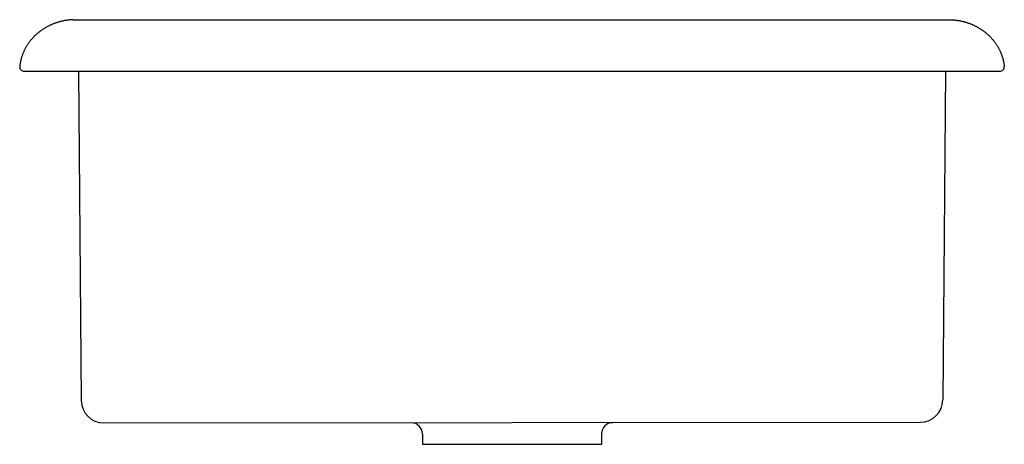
# Model space of a CAD drawing. Header units: millimetres. Extents: x -0.219 to 0.221, y -0.167 to 0.023.
import ezdxf

# ---------------------------------------------------------------- set-up
doc = ezdxf.new("R2010")
doc.units = ezdxf.units.MM
doc.layers.add('BLOCKS', color=3, linetype='Continuous')

msp = doc.modelspace()

# ---------------------------------------------------------------- linework, layer by layer
at = {"layer": 'BLOCKS'}
for p, q in [((-0.1953813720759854, 0.02308886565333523), (0.1965005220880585, 0.02308886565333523)), ((-0.2174422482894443, 0), (0.2174422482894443, 0)), ((-0.1932457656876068, 0), (-0.191973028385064, -0.1473000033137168)), ((0.1943649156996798, 0), (0.193094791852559, -0.1469975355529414)), ((0.2174422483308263, 0), (0.2185613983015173, 0)), ((-0.1819871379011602, -0.1572135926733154), (0.1831089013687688, -0.1569111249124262)), ((-0.03943911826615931, -0.1621956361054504), (-0.03943911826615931, -0.1668332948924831)), ((0.04056088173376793, -0.1621512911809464), (0.04056088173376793, -0.1668332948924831)), ((-0.03943911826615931, -0.1668332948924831), (0.04056088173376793, -0.1668332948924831))]:
    msp.add_line(p, q, dxfattribs=at)
for points in [[(-0.1954624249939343, 0.02308586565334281, 0), (-0.1957454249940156, 0.02307386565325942, 0), (-0.1960274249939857, 0.02305886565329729, 0), (-0.1963104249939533, 0.02304086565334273, 0), (-0.1965924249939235, 0.02301986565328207, 0), (-0.1968734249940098, 0.02299686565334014, 0), (-0.19715542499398, 0.02296986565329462, 0), (-0.1974364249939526, 0.02293986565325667, 0), (-0.1977164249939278, 0.02290786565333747, 0), (-0.1979964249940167, 0.02287286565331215, 0), (-0.1982764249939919, 0.02283386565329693, 0), (-0.1985564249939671, 0.02279286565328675, 0), (-0.1988344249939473, 0.02274886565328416, 0), (-0.1991124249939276, 0.02270186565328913, 0), (-0.1993904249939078, 0.02265186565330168, 0), (-0.1996674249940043, 0.02259986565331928, 0), (-0.1999434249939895, 0.02254386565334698, 0), (-0.2002194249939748, 0.02248586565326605, 0), (-0.2004944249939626, 0.02242386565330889, 0), (-0.200768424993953, 0.02235986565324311, 0), (-0.2010414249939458, 0.02229286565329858, 0), (-0.2013144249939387, 0.02222286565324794, 0), (-0.2015864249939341, 0.02215086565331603, 0), (-0.2018564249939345, 0.02207486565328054, 0), (-0.202126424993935, 0.0219968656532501, 0), (-0.2023954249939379, 0.02191586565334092, 0), (-0.2026634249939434, 0.02183186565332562, 0), (-0.2029294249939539, 0.02174586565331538, 0), (-0.2031954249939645, 0.02165586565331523, 0), (-0.2034604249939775, 0.02156386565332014, 0), (-0.2037234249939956, 0.02146986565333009, 0), (-0.2039854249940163, 0.02137186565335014, 0), (-0.2042464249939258, 0.02127186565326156, 0), (-0.2045064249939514, 0.02116886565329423, 0), (-0.2047654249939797, 0.02106286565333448, 0), (-0.2050224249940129, 0.0209548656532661, 0), (-0.205278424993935, 0.02084386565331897, 0), (-0.2055324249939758, 0.02072986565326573, 0), (-0.2057854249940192, 0.02061386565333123, 0), (-0.2060374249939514, 0.02049486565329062, 0), (-0.2062874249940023, 0.02037386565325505, 0), (-0.2065364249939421, 0.02024986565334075, 0), (-0.2067834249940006, 0.02012286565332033, 0), (-0.2070284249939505, 0.01999386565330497, 0), (-0.2072724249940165, 0.01986186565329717, 0), (-0.2075154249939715, 0.01972786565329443, 0), (-0.207755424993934, 0.01959186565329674, 0), (-0.2079944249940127, 0.01945186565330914, 0), (-0.2082314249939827, 0.01931086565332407, 0), (-0.2084674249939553, 0.01916686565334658, 0), (-0.208701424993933, 0.01901986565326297, 0), (-0.2089334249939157, 0.0188708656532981, 0), (-0.2091634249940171, 0.01871986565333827, 0), (-0.2093914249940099, 0.01856586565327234, 0), (-0.2096174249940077, 0.01840986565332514, 0), (-0.2098424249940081, 0.01825186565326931, 0), (-0.210064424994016, 0.01809086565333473, 0), (-0.2102854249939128, 0.01792786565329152, 0), (-0.2105034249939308, 0.01776286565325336, 0), (-0.2107204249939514, 0.01759486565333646, 0), (-0.2109344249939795, 0.01742486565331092, 0), (-0.2111464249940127, 0.01725286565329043, 0), (-0.2113564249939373, 0.01707886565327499, 0), (-0.2115644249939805, 0.0169028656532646, 0), (-0.2117704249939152, 0.01672386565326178, 0), (-0.2119744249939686, 0.01654386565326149, 0), (-0.2121754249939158, 0.01636086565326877, 0), (-0.2123744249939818, 0.01617586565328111, 0), (-0.2125714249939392, 0.01598886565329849, 0), (-0.2127664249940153, 0.01579986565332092, 0), (-0.2129584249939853, 0.01560986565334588, 0), (-0.2131484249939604, 0.01541686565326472, 0), (-0.2133364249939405, 0.0152218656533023, 0), (-0.2135214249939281, 0.01502486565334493, 0), (-0.2137034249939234, 0.0148268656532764, 0), (-0.2138844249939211, 0.01462586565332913, 0), (-0.2140624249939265, 0.0144238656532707, 0), (-0.2142374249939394, 0.01421886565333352, 0), (-0.2144104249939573, 0.01401286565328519, 0), (-0.2145804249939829, 0.01380586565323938, 0), (-0.2147484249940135, 0.01359586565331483, 0), (-0.214913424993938, 0.01338486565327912, 0), (-0.2150754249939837, 0.01317186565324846, 0), (-0.2152354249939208, 0.01295686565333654, 0), (-0.2153934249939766, 0.01274086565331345, 0), (-0.2155474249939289, 0.01252286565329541, 0), (-0.2156994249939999, 0.0123038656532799, 0), (-0.2158484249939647, 0.01208286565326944, 0), (-0.2159954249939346, 0.01185986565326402, 0), (-0.2161394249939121, 0.01163586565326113, 0), (-0.2162804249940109, 0.0114098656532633, 0), (-0.2164184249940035, 0.01118286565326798, 0), (-0.2165544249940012, 0.01095486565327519, 0), (-0.216686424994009, 0.01072486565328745, 0), (-0.2168164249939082, 0.01049386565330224, 0), (-0.2169434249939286, 0.01026186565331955, 0), (-0.2170684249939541, 0.01002786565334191, 0), (-0.2171894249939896, 0.009792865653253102, 0), (-0.2173074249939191, 0.009555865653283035, 0), (-0.2174234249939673, 0.009318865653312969, 0), (-0.2175354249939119, 0.009079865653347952, 0), (-0.2176454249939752, 0.008839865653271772, 0), (-0.2177524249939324, 0.008598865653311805, 0), (-0.2178564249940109, 0.008356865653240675, 0), (-0.2179574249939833, 0.008113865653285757, 0), (-0.2180544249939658, 0.007869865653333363, 0), (-0.2181494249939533, 0.007624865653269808, 0), (-0.2182414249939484, 0.007378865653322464, 0), (-0.2183304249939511, 0.007131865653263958, 0), (-0.2184164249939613, 0.006883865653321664, 0), (-0.2184984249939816, 0.006634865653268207, 0), (-0.218578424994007, 0.006384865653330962, 0), (-0.2186554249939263, 0.006134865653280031, 0), (-0.2187284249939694, 0.005882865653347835, 0), (-0.2187994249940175, 0.005630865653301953, 0), (-0.218866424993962, 0.005378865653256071, 0), (-0.2189304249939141, 0.005124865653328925, 0), (-0.218992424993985, 0.004870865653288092, 0), (-0.2190504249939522, 0.004615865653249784, 0), (-0.219105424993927, 0.004360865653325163, 0), (-0.219156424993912, 0.00410486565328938, 0), (-0.2192054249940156, 0.003848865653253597, 0), (-0.2192514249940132, 0.003591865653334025, 0), (-0.2192934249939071, 0.003334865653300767, 0), (-0.2193324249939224, 0.003076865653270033, 0), (-0.2193684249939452, 0.0028188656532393, 0), (-0.2194014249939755, 0.002560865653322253, 0), (-0.2194314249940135, 0.002301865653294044, 0), (-0.2194584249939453, 0.002042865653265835, 0)], [(0.1965815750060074, 0.02308586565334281, 0), (0.1968645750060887, 0.02307386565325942, 0), (0.1971465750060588, 0.02305886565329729, 0), (0.1974295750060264, 0.02304086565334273, 0), (0.1977115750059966, 0.02301986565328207, 0), (0.1979925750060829, 0.02299686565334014, 0), (0.1982745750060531, 0.02296986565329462, 0), (0.1985555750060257, 0.02293986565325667, 0), (0.1988355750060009, 0.02290786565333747, 0), (0.1991155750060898, 0.02287286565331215, 0), (0.199395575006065, 0.02283386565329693, 0), (0.1996755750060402, 0.02279286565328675, 0), (0.1999535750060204, 0.02274886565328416, 0), (0.2002315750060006, 0.02270186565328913, 0), (0.2005095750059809, 0.02265186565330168, 0), (0.2007865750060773, 0.02259986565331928, 0), (0.2010625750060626, 0.02254386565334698, 0), (0.2013385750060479, 0.02248586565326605, 0), (0.2016135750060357, 0.02242386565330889, 0), (0.2018875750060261, 0.02235986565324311, 0), (0.2021605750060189, 0.02229286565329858, 0), (0.2024335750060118, 0.02222286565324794, 0), (0.2027055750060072, 0.02215086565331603, 0), (0.2029755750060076, 0.02207486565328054, 0), (0.203245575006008, 0.0219968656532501, 0), (0.203514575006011, 0.02191586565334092, 0), (0.2037825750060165, 0.02183186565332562, 0), (0.204048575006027, 0.02174586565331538, 0), (0.2043145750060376, 0.02165586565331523, 0), (0.2045795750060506, 0.02156386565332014, 0), (0.2048425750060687, 0.02146986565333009, 0), (0.2051045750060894, 0.02137186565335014, 0), (0.2053655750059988, 0.02127186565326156, 0), (0.2056255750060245, 0.02116886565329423, 0), (0.2058845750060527, 0.02106286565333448, 0), (0.206141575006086, 0.0209548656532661, 0), (0.2063975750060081, 0.02084386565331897, 0), (0.2066515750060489, 0.02072986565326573, 0), (0.2069045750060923, 0.02061386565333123, 0), (0.2071565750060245, 0.02049486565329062, 0), (0.2074065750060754, 0.02037386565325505, 0), (0.2076555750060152, 0.02024986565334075, 0), (0.2079025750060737, 0.02012286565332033, 0), (0.2081475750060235, 0.01999386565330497, 0), (0.2083915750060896, 0.01986186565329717, 0), (0.2086345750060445, 0.01972786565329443, 0), (0.208874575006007, 0.01959186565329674, 0), (0.2091135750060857, 0.01945186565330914, 0), (0.2093505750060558, 0.01931086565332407, 0), (0.2095865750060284, 0.01916686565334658, 0), (0.209820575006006, 0.01901986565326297, 0), (0.2100525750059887, 0.0188708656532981, 0), (0.2102825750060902, 0.01871986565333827, 0), (0.2105105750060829, 0.01856586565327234, 0), (0.2107365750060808, 0.01840986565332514, 0), (0.2109615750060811, 0.01825186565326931, 0), (0.2111835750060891, 0.01809086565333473, 0), (0.2114045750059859, 0.01792786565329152, 0), (0.2116225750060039, 0.01776286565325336, 0), (0.2118395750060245, 0.01759486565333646, 0), (0.2120535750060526, 0.01742486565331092, 0), (0.2122655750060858, 0.01725286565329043, 0), (0.2124755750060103, 0.01707886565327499, 0), (0.2126835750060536, 0.0169028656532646, 0), (0.2128895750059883, 0.01672386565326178, 0), (0.2130935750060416, 0.01654386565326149, 0), (0.2132945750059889, 0.01636086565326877, 0), (0.2134935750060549, 0.01617586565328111, 0), (0.2136905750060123, 0.01598886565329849, 0), (0.2138855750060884, 0.01579986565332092, 0), (0.2140775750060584, 0.01560986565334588, 0), (0.2142675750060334, 0.01541686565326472, 0), (0.2144555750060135, 0.0152218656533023, 0), (0.2146405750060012, 0.01502486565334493, 0), (0.2148225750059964, 0.0148268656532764, 0), (0.2150035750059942, 0.01462586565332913, 0), (0.2151815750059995, 0.0144238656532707, 0), (0.2153565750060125, 0.01421886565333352, 0), (0.2155295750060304, 0.01401286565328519, 0), (0.215699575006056, 0.01380586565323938, 0), (0.2158675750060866, 0.01359586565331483, 0), (0.216032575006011, 0.01338486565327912, 0), (0.2161945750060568, 0.01317186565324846, 0), (0.2163545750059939, 0.01295686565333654, 0), (0.2165125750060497, 0.01274086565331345, 0), (0.2166665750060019, 0.01252286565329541, 0), (0.2168185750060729, 0.0123038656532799, 0), (0.2169675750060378, 0.01208286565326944, 0), (0.2171145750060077, 0.01185986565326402, 0), (0.2172585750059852, 0.01163586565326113, 0), (0.217399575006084, 0.0114098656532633, 0), (0.2175375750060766, 0.01118286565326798, 0), (0.2176735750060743, 0.01095486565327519, 0), (0.2178055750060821, 0.01072486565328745, 0), (0.2179355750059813, 0.01049386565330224, 0), (0.2180625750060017, 0.01026186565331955, 0), (0.2181875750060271, 0.01002786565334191, 0), (0.2183085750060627, 0.009792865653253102, 0), (0.2184265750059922, 0.009555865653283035, 0), (0.2185425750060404, 0.009318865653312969, 0), (0.218654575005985, 0.009079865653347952, 0), (0.2187645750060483, 0.008839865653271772, 0), (0.2188715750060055, 0.008598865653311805, 0), (0.218975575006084, 0.008356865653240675, 0), (0.2190765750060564, 0.008113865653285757, 0), (0.2191735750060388, 0.007869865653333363, 0), (0.2192685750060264, 0.007624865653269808, 0), (0.2193605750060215, 0.007378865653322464, 0), (0.2194495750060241, 0.007131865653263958, 0), (0.2195355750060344, 0.006883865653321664, 0), (0.2196175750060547, 0.006634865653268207, 0), (0.2196975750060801, 0.006384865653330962, 0), (0.2197745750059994, 0.006134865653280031, 0), (0.2198475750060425, 0.005882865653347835, 0), (0.2199185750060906, 0.005630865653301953, 0), (0.2199855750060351, 0.005378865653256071, 0), (0.2200495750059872, 0.005124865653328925, 0), (0.220111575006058, 0.004870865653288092, 0), (0.2201695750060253, 0.004615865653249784, 0), (0.2202245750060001, 0.004360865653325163, 0), (0.220275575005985, 0.00410486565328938, 0), (0.2203245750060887, 0.003848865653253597, 0), (0.2203705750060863, 0.003591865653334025, 0), (0.2204125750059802, 0.003334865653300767, 0), (0.2204515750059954, 0.003076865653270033, 0), (0.2204875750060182, 0.0028188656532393, 0), (0.2205205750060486, 0.002560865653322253, 0), (0.2205505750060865, 0.002301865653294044, 0), (0.2205775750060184, 0.002042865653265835, 0)]]:
    msp.add_polyline3d(points, dxfattribs=at)
for centre, radius, start, end in [((-0.2174422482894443, 0.002009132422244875), 0.002009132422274, 174.0138641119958, 269.9999999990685), ((0.2185613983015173, 0.002009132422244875), 0.002009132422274, 270.0000000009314, 5.986135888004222), ((-0.1819734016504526, -0.147213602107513), 0.01, 180.4950486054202, 269.9212970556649), ((0.1830951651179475, -0.1469111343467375), 0.01, 270.078702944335, 359.5049513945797), ((-0.04443911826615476, -0.1621956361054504), 0.005, 0, 89.92129705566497), ((0.04556088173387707, -0.1621512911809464), 0.005, 90.07870294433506, 180)]:
    msp.add_arc(centre, radius, start, end, dxfattribs=at)

doc.saveas('drawing.dxf')
